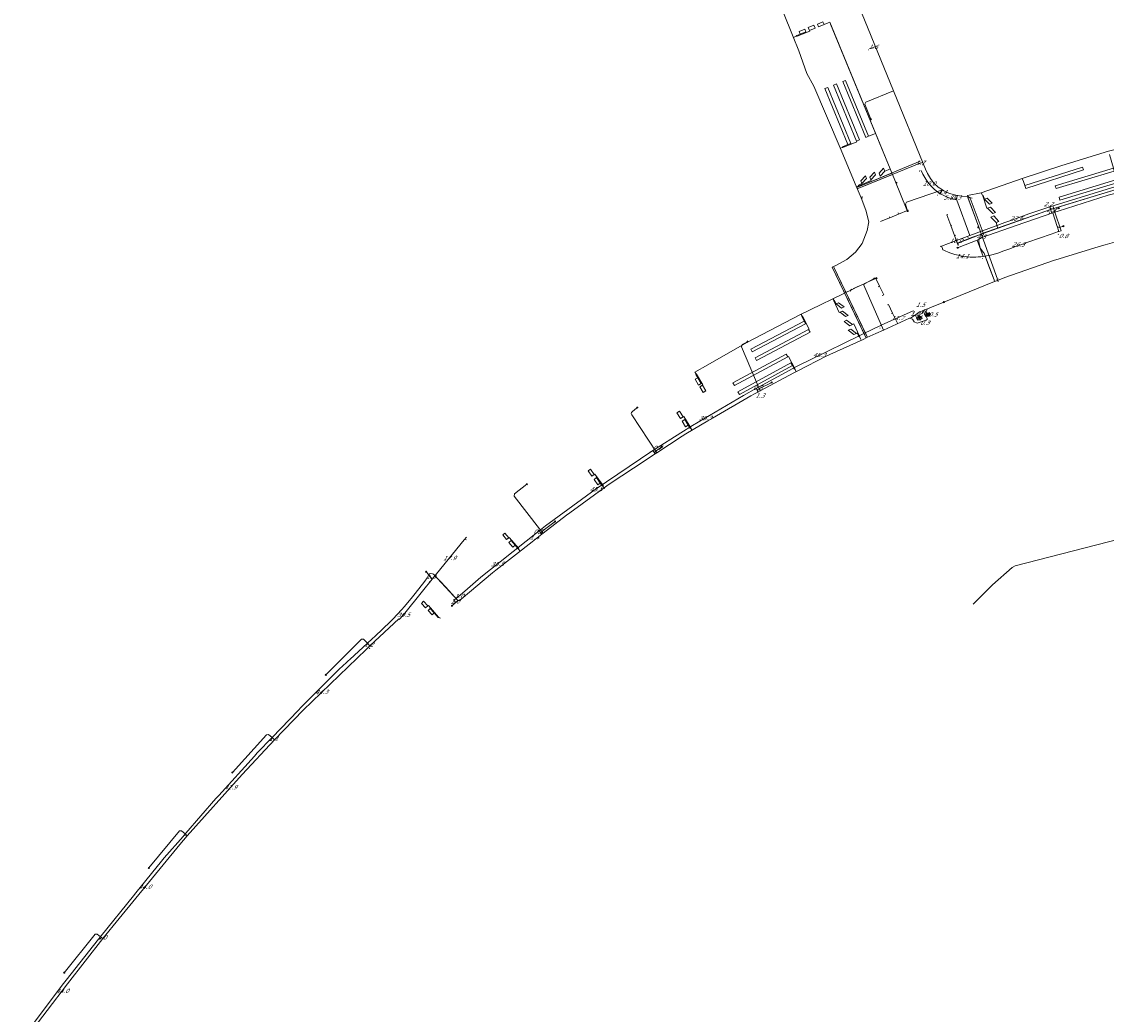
# Model space of a CAD drawing. Header units: metres. Extents: x 124576 to 133557, y 395865 to 402386.
# Tile 194 of 256: x 126782 to 127141, y 401860 to 402188. Entities that reach past the tile are written whole.
import ezdxf
from ezdxf.enums import TextEntityAlignment as Align

# ---------------------------------------------------------------- set-up
doc = ezdxf.new("R2010")
doc.units = ezdxf.units.M
doc.header["$MEASUREMENT"] = 0
for name, color, linetype, lineweight, true_color in [('LG_Laag_Spanning', 7, 'Continuous', 13, 0x960000), ('LG_Laag_Spanning_Enexis_Netbeheer_BV', 7, 'Continuous', 13, 0x960000), ('LG_Laag_Spanning_Gemeente_Tilburg_Ruimtelijke_Uitvoering', 7, 'Continuous', 13, 0x960000), ('LG_unet-4_Brabant_Water', 5, 'Continuous', 13, 0x0000ff)]:
    doc.layers.add(name, color=color, linetype=linetype, lineweight=lineweight, true_color=true_color)
for name, color, linetype, lineweight in [('LG_Laag_Spanning_P_Enexis_Netbeheer_BV', 7, 'Continuous', 0), ('MV_Laag_Spanning', 7, 'Continuous', 0), ('MV_Laag_Spanning_lijn', 7, 'Continuous', 0), ('MV_Laag_Spanning_pijl', 7, 'Continuous', 0)]:
    doc.layers.add(name, color=color, linetype=linetype, lineweight=lineweight)
doc.styles.add('Klic_Annotatie', font='verdanai.ttf', dxfattribs={"oblique": 20, "height": 1.4})

# ---------------------------------------------------------------- blocks, each defined once
blk = doc.blocks.new('Mof')
at = {"layer": 'LG_Laag_Spanning_P_Enexis_Netbeheer_BV'}
h = blk.add_hatch(color=256, dxfattribs=at)
edge = h.paths.add_edge_path()
edge.add_arc((0, 0), 2, 0, 360)
blk = doc.blocks.new('Streetlight')
at = {"layer": 'LG_Laag_Spanning_P_Enexis_Netbeheer_BV'}
for p, q in [((-1.8, 1.8), (-1.1, 1.1)), ((0, 2.5), (0, 1.5)), ((1.8, 1.8), (1.1, 1.1)), ((-1.1, -1.1), (-1.8, -1.8)), ((0, -1.5), (0, -2.5)), ((1.1, -1.1), (1.8, -1.8))]:
    blk.add_line(p, q, dxfattribs=at)
at = {"layer": 'LG_Laag_Spanning_P_Enexis_Netbeheer_BV', "flags": 128}
for points in [[(-2.5, 0), (-1.5, 0)], [(1.5, 0), (2.5, 0)]]:
    blk.add_lwpolyline(points, dxfattribs=at)
at = {"layer": 'LG_Laag_Spanning_P_Enexis_Netbeheer_BV'}
blk.add_circle((0, 0), 1.5, dxfattribs=at)
blk = doc.blocks.new('m_pijl')
at = {"layer": 'MV_Laag_Spanning_pijl'}
blk.add_hatch(color=7, dxfattribs=at).paths.add_polyline_path([(-1, -0.3), (-1, 0), (-1, 0.3), (0, 0)])
at = {"layer": 'MV_Laag_Spanning_pijl', "flags": 128}
blk.add_lwpolyline([(-1, 0), (-1, 0.3), (0, 0), (-1, -0.3), (-1, 0)], close=True, dxfattribs=at)
blk = doc.blocks.new('DeliveryPoint')
at = {"layer": 'LG_Laag_Spanning_P_Enexis_Netbeheer_BV', "flags": 128}
blk.add_lwpolyline([(-3.7, -2.5), (3.8, -2.5), (3.8, 2.5), (-3.7, 2.5), (-3.7, -2.5)], close=True, dxfattribs=at)
blk.add_lwpolyline([(-3.7, 2.5), (-3.7, 2.2), (0, 0), (3.8, 2.2)], dxfattribs=at)
blk = doc.blocks.new('Verdeelkast')
at = {"layer": 'LG_Laag_Spanning_P_Enexis_Netbeheer_BV'}
for p, q in [((-4, 0.8), (-4, 2.5)), ((-3, 0.8), (-3, 2.5)), ((-2, 0.8), (-2, 2.5)), ((-1, 0.8), (-1, 2.5)), ((0, 0.8), (0, 2.5)), ((1, 0.8), (1, 2.5)), ((2, 0.8), (2, 2.5)), ((3, 0.8), (3, 2.5)), ((4.1, 0.8), (4.1, 2.5)), ((0, -2.5), (0, -1.5))]:
    blk.add_line(p, q, dxfattribs=at)
at = {"layer": 'LG_Laag_Spanning_P_Enexis_Netbeheer_BV', "flags": 128}
for points in [[(-5, -5), (5, -5), (5, 5), (-5, 5), (-5, -5)], [(-4.5, -1.5), (4.5, -1.5), (4.5, 0.8), (-4.5, 0.8), (-4.5, -1.5)]]:
    blk.add_lwpolyline(points, close=True, dxfattribs=at)
blk = doc.blocks.new('Aansluitkast_1')
at = {"layer": 'LG_Laag_Spanning_P_Enexis_Netbeheer_BV'}
for p, q in [((-2.5, 2.5), (2.5, 2.5)), ((0, -2.5), (0, 2.5))]:
    blk.add_line(p, q, dxfattribs=at)
at = {"layer": 'LG_Laag_Spanning_P_Enexis_Netbeheer_BV', "flags": 128}
blk.add_lwpolyline([(-5, -5), (5, -5), (5, 5), (-5, 5), (-5, -5)], close=True, dxfattribs=at)

msp = doc.modelspace()

# ---------------------------------------------------------------- linework, layer by layer
at = {"layer": 'LG_Laag_Spanning', "flags": 128}
for points in [[(127078.39, 402089.57), (127078.39, 402089.57), (127078.39, 402089.57), (127079.86, 402090.2), (127079.86, 402090.2), (127079.86, 402090.2), (127079.86, 402090.21), (127079.86, 402090.21), (127079.86, 402090.21), (127079.87, 402090.21), (127079.87, 402090.21), (127079.87, 402090.21), (127079.87, 402090.21), (127079.87, 402090.21), (127079.87, 402090.21), (127079.87, 402090.22), (127079.55, 402090.95), (127079.55, 402090.95), (127079.55, 402090.95), (127079.55, 402090.95), (127079.55, 402090.95), (127079.54, 402090.95), (127079.54, 402090.96), (127079.54, 402090.96), (127079.54, 402090.96), (127079.54, 402090.96), (127079.54, 402090.96), (127079.54, 402090.96), (127079.54, 402090.96), (127078.07, 402090.32), (127078.06, 402090.32), (127078.06, 402090.32), (127078.06, 402090.32), (127078.06, 402090.32), (127078.06, 402090.32), (127078.06, 402090.32), (127078.06, 402090.31), (127078.06, 402090.31), (127078.06, 402090.31), (127078.06, 402090.31), (127078.06, 402090.31), (127078.06, 402090.31), (127078.38, 402089.57), (127078.38, 402089.57), (127078.38, 402089.57), (127078.38, 402089.57), (127078.38, 402089.57), (127078.38, 402089.57), (127078.38, 402089.57), (127078.38, 402089.57), (127078.39, 402089.57), (127078.39, 402089.57), (127078.39, 402089.57)], [(127081.11, 402090.74), (127081.11, 402090.74), (127081.11, 402090.74), (127081.24, 402090.8), (127082.58, 402091.38), (127082.58, 402091.38), (127082.58, 402091.38), (127082.58, 402091.38), (127082.58, 402091.38), (127082.58, 402091.38), (127082.59, 402091.38), (127082.59, 402091.38), (127082.59, 402091.38), (127082.59, 402091.39), (127082.59, 402091.39), (127082.59, 402091.39), (127082.59, 402091.39), (127082.27, 402092.12), (127082.27, 402092.13), (127082.27, 402092.13), (127082.27, 402092.13), (127082.27, 402092.13), (127082.26, 402092.13), (127082.26, 402092.13), (127082.26, 402092.13), (127082.26, 402092.13), (127082.26, 402092.13), (127082.26, 402092.13), (127082.26, 402092.13), (127082.26, 402092.13), (127081.52, 402091.81), (127080.79, 402091.5), (127080.78, 402091.49), (127080.78, 402091.49), (127080.78, 402091.49), (127080.78, 402091.49), (127080.78, 402091.49), (127080.78, 402091.49), (127080.78, 402091.49), (127080.78, 402091.49), (127080.78, 402091.49), (127080.78, 402091.48), (127080.78, 402091.48), (127080.78, 402091.48), (127081.1, 402090.75), (127081.1, 402090.75), (127081.1, 402090.75), (127081.1, 402090.74), (127081.1, 402090.74), (127081.1, 402090.74), (127081.1, 402090.74), (127081.1, 402090.74), (127081.11, 402090.74), (127081.11, 402090.74), (127081.11, 402090.74)]]:
    msp.add_lwpolyline(points, dxfattribs=at)
at = {"layer": 'LG_Laag_Spanning_Enexis_Netbeheer_BV'}
for p, q in [((127095.72, 402129.98), (127099.77, 402119.38)), ((127095.72, 402129.98), (127099.77, 402119.38)), ((127095.72, 402129.98), (127099.77, 402119.38)), ((127098.59, 402116.24), (127091.62, 402113.54)), ((127100.26, 402111.96), (127103.7, 402102.98)), ((127087.08, 402095.59), (127103.82, 402102.35)), ((127103.82, 402102.35), (127103.7, 402102.98)), ((127080.68, 402093), (127081.45, 402091.22)), ((126985.41, 402060.49), (126985.64, 402060.69)), ((126916.64, 402005.33), (126915.76, 402006.38)), ((126926.29, 401996.87), (126918.21, 402005.57)), ((126926.35, 401996.84), (126924.32, 401995.11))]:
    msp.add_line(p, q, dxfattribs=at)
at = {"layer": 'LG_Laag_Spanning_Enexis_Netbeheer_BV', "flags": 128}
for points in [[(127048.19, 402219.39), (127050.71, 402213.69), (127051.49, 402211.85), (127058.83, 402193.84), (127070.39, 402165.47), (127080.19, 402141.4), (127080.98, 402139.56), (127081.62, 402138.15), (127082.62, 402136.43), (127083.74, 402134.92), (127085.18, 402133.58), (127086.6, 402132.67), (127087.09, 402132.36), (127088.89, 402131.53), (127090.98, 402130.91), (127092.93, 402130.59), (127095.07, 402130.53), (127095.72, 402129.98)], [(127087.08, 402095.59), (127103.82, 402102.35), (127103.7, 402102.98), (127100.26, 402111.96), (127100.17, 402112.01), (127099.05, 402113.43), (127098.58, 402115.55), (127098.59, 402116.24), (127099.3, 402116.85), (127099.56, 402116.94), (127099.59, 402116.95), (127100.18, 402118.21), (127099.77, 402119.38), (127095.72, 402129.98), (127095.07, 402130.53), (127092.93, 402130.59), (127090.98, 402130.91), (127088.89, 402131.53), (127087.09, 402132.36), (127086.6, 402132.67), (127085.18, 402133.58), (127083.74, 402134.92), (127082.62, 402136.43), (127081.62, 402138.15), (127080.98, 402139.56), (127080.19, 402141.4), (127070.39, 402165.47), (127058.83, 402193.84)], [(127070.39, 402165.47), (127061.23, 402161.74), (127060.95, 402161.08), (127062.91, 402156.06)], [(127175.57, 402139.85), (127157.7, 402135.25), (127156.35, 402134.9), (127151.45, 402133.6), (127150.62, 402133.39), (127147, 402132.43), (127145.99, 402132.16), (127142.73, 402131.29), (127141.38, 402130.91), (127124.85, 402125.69), (127123.83, 402125.36), (127123.52, 402125.25), (127123.08, 402125.1), (127111.02, 402120.91), (127099.59, 402116.95)], [(127086.6, 402132.67), (127074.67, 402128.6), (127074.36, 402127.96), (127075.08, 402125.71)], [(127081.52, 402091.8), (127081.23, 402092.48), (127081.6, 402093.38), (127082.46, 402093.73), (127087.08, 402095.59), (127103.82, 402102.35), (127103.7, 402102.98), (127100.26, 402111.96), (127100.17, 402112.01), (127099.05, 402113.43), (127098.58, 402115.55), (127098.59, 402116.24), (127099.3, 402116.85), (127099.56, 402116.94), (127099.59, 402116.95), (127111.02, 402120.91), (127123.08, 402125.1), (127123.52, 402125.25), (127123.83, 402125.36), (127124.85, 402125.69), (127141.38, 402130.91)], [(127123.83, 402125.36), (127123.77, 402125.56), (127124.07, 402126.22), (127125.1, 402126.64)], [(127103.82, 402102.35), (127105.37, 402102.97), (127107.24, 402103.68), (127123.29, 402109.32), (127125.19, 402109.94), (127138.47, 402113.93), (127140.39, 402114.5), (127153.6, 402118.31), (127155.53, 402118.85), (127166.46, 402121.83), (127172.82, 402123.56), (127174.09, 402122.87), (127177.78, 402111.43), (127179.08, 402110.58), (127184.93, 402111.2), (127186.02, 402110.31), (127186.42, 402106.31), (127185.53, 402105.13)], [(127123.08, 402125.1), (127124.57, 402120.56), (127125.21, 402120.24), (127126.59, 402120.69)], [(127099.77, 402119.38), (127100.18, 402118.21), (127099.59, 402116.95)], [(127078.86, 402092.24), (127079.95, 402092.7), (127080.68, 402093), (127081.6, 402093.38), (127082.46, 402093.73), (127087.08, 402095.59), (127103.82, 402102.35), (127105.37, 402102.97), (127107.24, 402103.68), (127123.29, 402109.32), (127125.19, 402109.94), (127138.47, 402113.93), (127140.39, 402114.5), (127153.6, 402118.31)], [(127099.59, 402116.95), (127099.56, 402116.94), (127099.3, 402116.85), (127098.59, 402116.24), (127098.58, 402115.55), (127099.05, 402113.43), (127100.17, 402112.01), (127100.26, 402111.96)], [(127100.26, 402111.96), (127101.98, 402107.47), (127103.7, 402102.98)], [(127100.26, 402111.96), (127101.98, 402107.47), (127103.7, 402102.98)], [(127067.06, 402086.3), (127060.59, 402101.13), (127060.84, 402101.78), (127064.74, 402103.48)], [(127081.52, 402091.8), (127081.23, 402092.48), (127081.6, 402093.38), (127082.46, 402093.73), (127087.08, 402095.59), (127082.46, 402093.73), (127087.08, 402095.59)], [(127081.6, 402093.38), (127082.46, 402093.73), (127087.08, 402095.59)], [(127078.86, 402092.24), (127078.06, 402091.54), (127076.7, 402090.67), (127076.38, 402090.52), (127075.75, 402090.24), (127075.74, 402090.23), (127067.06, 402086.3), (127064.58, 402085.18), (127061.61, 402083.83), (127060.34, 402083.25), (127049.38, 402078.26), (127048.12, 402077.65), (127038.71, 402072.86), (127037.47, 402072.21), (127026.28, 402066.22), (127025.57, 402065.84), (127025.54, 402065.83), (127024.41, 402065.22), (127023.19, 402064.54), (127010.53, 402057.19), (127009.32, 402056.49), (127009, 402056.3)], [(127081.24, 402090.81), (127081.53, 402090.14), (127081.49, 402089.8), (127081.2, 402089.59), (127078.19, 402088.62), (127077.19, 402089.02), (127076.71, 402089.91), (127075.75, 402090.24), (127075.74, 402090.23), (127067.06, 402086.3), (127064.58, 402085.18), (127061.61, 402083.83), (127060.34, 402083.25), (127049.38, 402078.26), (127048.12, 402077.65), (127038.71, 402072.86), (127037.47, 402072.21), (127026.28, 402066.22), (127025.57, 402065.84), (127025.54, 402065.83), (127024.41, 402065.22), (127023.19, 402064.54), (127010.53, 402057.19), (127009.32, 402056.49), (127009, 402056.3)], [(127075.75, 402090.24), (127075.74, 402090.23), (127067.06, 402086.3), (127064.58, 402085.18), (127061.61, 402083.83), (127060.34, 402083.25), (127049.38, 402078.26), (127048.12, 402077.65), (127038.71, 402072.86), (127037.47, 402072.21), (127026.28, 402066.22), (127025.57, 402065.84), (127025.54, 402065.83), (127024.41, 402065.22), (127023.19, 402064.54), (127010.53, 402057.19), (127009.32, 402056.49), (127009, 402056.3)], [(127075.75, 402090.24), (127076.38, 402090.52), (127076.7, 402090.67), (127078.06, 402091.54), (127078.86, 402092.24)], [(127081.24, 402090.81), (127081.53, 402090.14), (127081.49, 402089.8), (127081.2, 402089.59), (127078.19, 402088.62), (127077.19, 402089.02), (127076.71, 402089.91), (127075.75, 402090.24)], [(127079.95, 402092.7), (127080.05, 402092.48), (127079.8, 402091.82), (127079.09, 402091.5), (127078.77, 402090.82), (127078.83, 402090.64)], [(127081.6, 402093.38), (127080.68, 402093), (127079.95, 402092.7), (127078.86, 402092.24)], [(127081.52, 402091.8), (127081.23, 402092.48), (127081.6, 402093.38)], [(127026.28, 402066.22), (127020.1, 402080.82), (127020.35, 402081.52), (127022.09, 402082.48)], [(127025.54, 402065.83), (127025.41, 402066.09), (127025.63, 402066.76), (127030.1, 402068.99)], [(126992.08, 402045.76), (126983.87, 402058.31), (126983.6, 402058.73), (126983.67, 402059.07), (126984.07, 402059.37), (126985.41, 402060.49)], [(127009, 402056.3), (127001.7, 402052), (127000.51, 402051.27), (126992.08, 402045.76), (126991.49, 402045.37), (126989.36, 402043.98), (126988.19, 402043.21), (126976.68, 402035.56), (126975.53, 402034.76), (126963.3, 402025.91), (126962.18, 402025.07), (126954.47, 402019.12), (126954.08, 402018.82), (126951.95, 402017.17), (126950.84, 402016.31), (126938.85, 402006.93), (126937.76, 402006.05), (126927.41, 401997.25), (126926.91, 401996.87), (126926.36, 401996.84), (126926.35, 401996.84), (126926.29, 401996.87), (126918.21, 402005.57), (126917.85, 402005.71), (126917.3, 402005.84), (126916.85, 402005.63), (126916.64, 402005.33), (126916.2, 402004.58), (126916.11, 402004.41), (126915.35, 402003.24), (126912.09, 401999.17), (126911.65, 401998.62), (126911.21, 401998.08), (126908.57, 401994.84), (126907.65, 401993.79), (126904.81, 401990.77), (126903.82, 401989.78), (126898.89, 401985.1), (126897.87, 401984.15), (126896.33, 401982.73), (126896.33, 401982.73), (126890.47, 401977.33), (126890.47, 401977.33), (126889.95, 401976.85)], [(127009, 402056.3), (127001.7, 402052), (127000.51, 402051.27), (126992.08, 402045.76), (126991.49, 402045.37), (126989.36, 402043.98), (126988.19, 402043.21), (126976.68, 402035.56), (126975.53, 402034.76), (126963.3, 402025.91), (126962.18, 402025.07), (126954.47, 402019.12), (126954.08, 402018.82), (126951.95, 402017.17), (126950.84, 402016.31), (126938.85, 402006.93), (126937.76, 402006.05), (126927.41, 401997.25), (126926.91, 401996.87), (126926.36, 401996.84), (126926.35, 401996.84), (126926.29, 401996.87), (126918.21, 402005.57), (126917.85, 402005.71), (126917.3, 402005.84), (126916.85, 402005.63), (126916.64, 402005.33), (126916.2, 402004.58), (126916.11, 402004.41), (126915.35, 402003.24), (126912.09, 401999.17), (126911.65, 401998.62)], [(127009, 402056.3), (127001.7, 402052), (127000.51, 402051.27), (126992.08, 402045.76), (126991.49, 402045.37), (126989.36, 402043.98), (126988.19, 402043.21), (126976.68, 402035.56), (126975.53, 402034.76), (126963.3, 402025.91), (126962.18, 402025.07), (126954.47, 402019.12), (126954.08, 402018.82), (126951.95, 402017.17), (126950.84, 402016.31), (126938.85, 402006.93), (126937.76, 402006.05), (126927.41, 401997.25), (126926.91, 401996.87), (126926.36, 401996.84), (126926.35, 401996.84), (126926.29, 401996.87)], [(126991.49, 402045.37), (126991.41, 402045.49), (126991.56, 402046.18), (126993.67, 402047.57)], [(126954.47, 402019.12), (126953.91, 402019.83), (126953.29, 402020.61), (126944.88, 402031.42), (126944.97, 402032.12), (126949.08, 402035.33)], [(126954.08, 402018.82), (126953.95, 402018.97), (126954.03, 402019.68), (126958.45, 402023.01)], [(126918.21, 402005.57), (126917.85, 402005.71), (126917.3, 402005.84), (126916.85, 402005.63), (126916.64, 402005.33), (126916.2, 402004.58), (126916.11, 402004.41), (126915.35, 402003.24), (126912.09, 401999.17), (126911.65, 401998.62)], [(126926.29, 401996.87), (126922.25, 402001.22), (126918.21, 402005.57)], [(126926.29, 401996.87), (126922.25, 402001.22), (126918.21, 402005.57)], [(126926.29, 401996.87), (126922.25, 402001.22), (126918.21, 402005.57)], [(126911.65, 401998.62), (126911.21, 401998.08), (126908.57, 401994.84), (126907.65, 401993.79), (126904.81, 401990.77), (126903.82, 401989.78), (126898.89, 401985.1), (126897.87, 401984.15), (126896.33, 401982.73), (126890.47, 401977.33), (126889.95, 401976.85), (126889.44, 401976.37), (126887.03, 401974.1), (126886.03, 401973.13), (126874.38, 401961.52), (126873.4, 401960.52), (126864.79, 401951.53), (126859.91, 401946.43), (126858.96, 401945.41), (126847.13, 401932.37), (126846.2, 401931.33), (126836.25, 401919.85), (126836.05, 401919.61), (126835.33, 401918.79), (126829.12, 401911.67), (126828.22, 401910.6), (126819.77, 401900.2), (126818.9, 401899.11), (126808.28, 401885.94), (126808.04, 401885.64), (126807.41, 401884.84), (126796.68, 401871.29), (126795.82, 401870.18), (126783.48, 401853.71)], [(126911.65, 401998.62), (126911.21, 401998.08), (126908.57, 401994.84), (126907.65, 401993.79), (126904.81, 401990.77), (126903.82, 401989.78), (126898.89, 401985.1), (126897.87, 401984.15), (126896.33, 401982.73), (126890.47, 401977.33), (126889.95, 401976.85)], [(126896.33, 401982.73), (126895.09, 401984.07), (126894.4, 401984.08), (126882.58, 401972.26)], [(126889.95, 401976.85), (126889.44, 401976.37), (126887.03, 401974.1), (126886.03, 401973.13), (126874.38, 401961.52), (126873.4, 401960.52), (126864.79, 401951.53), (126859.91, 401946.43), (126858.96, 401945.41), (126847.13, 401932.37), (126846.2, 401931.33), (126836.25, 401919.85), (126836.05, 401919.61), (126835.33, 401918.79), (126829.12, 401911.67), (126828.22, 401910.6), (126819.77, 401900.2), (126818.9, 401899.11), (126808.28, 401885.94), (126808.04, 401885.64), (126807.41, 401884.84), (126796.68, 401871.29), (126795.82, 401870.18), (126783.48, 401853.71)], [(126889.95, 401976.85), (126889.44, 401976.37), (126887.03, 401974.1), (126886.03, 401973.13), (126874.38, 401961.52), (126873.4, 401960.52), (126864.79, 401951.53), (126859.91, 401946.43), (126858.96, 401945.41), (126847.13, 401932.37), (126846.2, 401931.33), (126836.25, 401919.85), (126836.05, 401919.61), (126835.33, 401918.79), (126829.12, 401911.67), (126828.22, 401910.6), (126819.77, 401900.2), (126818.9, 401899.11), (126808.28, 401885.94), (126808.04, 401885.64), (126807.41, 401884.84), (126796.68, 401871.29), (126795.82, 401870.18), (126783.48, 401853.71)], [(126864.79, 401951.53), (126863.65, 401952.49), (126862.94, 401952.44), (126851.65, 401939.97)], [(126836.05, 401919.61), (126834.84, 401920.66), (126834.13, 401920.61), (126824.03, 401908.38)], [(126808.04, 401885.64), (126806.96, 401886.5), (126806.26, 401886.42), (126796.06, 401873.71)]]:
    msp.add_lwpolyline(points, dxfattribs=at)
at = {"layer": 'LG_Laag_Spanning_Gemeente_Tilburg_Ruimtelijke_Uitvoering'}
for p, q in [((127048.76, 402187.95), (127049.3, 402188.21)), ((127037.27, 402183.13), (127038.19, 402183.51)), ((127063.85, 402151.13), (127064.45, 402151.37)), ((127053.41, 402146.72), (127052.83, 402146.45)), ((127079.26, 402142.17), (127058.26, 402133.44)), ((127058.42, 402133.05), (127079.49, 402141.64)), ((127069.86, 402138.22), (127058.26, 402133.44)), ((127058.42, 402133.05), (127070.02, 402137.83)), ((127068.68, 402139.39), (127069.28, 402139.66)), ((127058.68, 402133.98), (127058.16, 402133.68)), ((127071.24, 402135.22), (127071.66, 402134.87)), ((127113.44, 402135.52), (127112.99, 402136.49)), ((127099.85, 402130.98), (127099.45, 402131.75)), ((127074.81, 402126.14), (127075.25, 402125.96)), ((127104.65, 402120.66), (127104.85, 402120.13)), ((127051.05, 402107.62), (127050.13, 402107.15)), ((127050.13, 402107.15), (127061.28, 402083.91)), ((127050.13, 402107.15), (127060.92, 402084.63)), ((127061.68, 402084.09), (127050.51, 402107.35)), ((127061.35, 402084.81), (127050.51, 402107.35)), ((127064.17, 402103.22), (127063.9, 402103.64)), ((127064.03, 402103.43), (127064.5, 402103.41)), ((127104.6, 402103.07), (127105.07, 402103.24)), ((127039.87, 402091.51), (127040.14, 402090.96)), ((127059.23, 402083.95), (127059.6, 402083.16)), ((127004.63, 402072.37), (127009, 402074.86)), ((127004.63, 402072.37), (127009, 402074.86)), ((127005.06, 402071.82), (127004.63, 402072.37)), ((127037.81, 402073.27), (127038.1, 402072.73)), ((126946.22, 402013.94), (126946.4, 402014.11)), ((126946.96, 402013.08), (126946.22, 402013.94)), ((126919.76, 401991.22), (126920.51, 401990.99)), ((126920.51, 401990.99), (126919.85, 401991.35))]:
    msp.add_line(p, q, dxfattribs=at)
at = {"layer": 'LG_Laag_Spanning_Gemeente_Tilburg_Ruimtelijke_Uitvoering', "flags": 128}
for points in [[(127051.05, 402107.62), (127054.92, 402109.66), (127057.79, 402112.08), (127060.04, 402114.99), (127061.74, 402119.23), (127062.27, 402122.16), (127061.19, 402126.04), (127059.65, 402130.09), (127058.06, 402133.9), (127052.77, 402146.6), (127044.06, 402167.02), (127041.75, 402171.23), (127039.06, 402178.72), (127037.2, 402183.3), (127030.37, 402200.47), (127021.72, 402225.21), (127013.54, 402239.33), (127009, 402245.59)], [(127038.51, 402183.52), (127042.67, 402185.25), (127042.58, 402185.48), (127044.44, 402186.25), (127044.06, 402187.18), (127042.19, 402186.42), (127042.58, 402185.48)], [(127048.76, 402187.95), (127047.44, 402187.42), (127047.06, 402188.34), (127045.22, 402187.58), (127045.6, 402186.64), (127047.44, 402187.42)], [(127074.81, 402126.14), (127070.81, 402135.9), (127049.3, 402188.21)], [(127074.81, 402126.14), (127070.81, 402135.9), (127049.56, 402187.58)], [(127038.51, 402183.52), (127038.19, 402183.51), (127038.41, 402183.75)], [(127038.41, 402183.75), (127039.53, 402184.22), (127039.15, 402185.14), (127041.06, 402185.92), (127041.44, 402184.99), (127039.53, 402184.22)], [(127053.56, 402146.97), (127055.32, 402147.69), (127047.72, 402166.19), (127048.63, 402166.58), (127056.26, 402148.06), (127055.32, 402147.69)], [(127053.67, 402146.69), (127058.3, 402148.6), (127058.18, 402148.82), (127059.12, 402149.21), (127051.49, 402167.75), (127050.55, 402167.36), (127058.18, 402148.82)], [(127063.85, 402151.13), (127062.13, 402150.42), (127054.54, 402168.9), (127053.61, 402168.52), (127061.2, 402150.04), (127062.13, 402150.42)], [(127151.54, 402147.1), (127151.1, 402147.98), (127141.55, 402145.46), (127126.12, 402140.8), (127112.99, 402136.49), (127099.45, 402131.75), (127094.92, 402130.8), (127094.98, 402130.25)], [(127053.56, 402146.97), (127053.41, 402146.72), (127053.67, 402146.69)], [(127141.84, 402144.41), (127143.16, 402139.84), (127123.9, 402134.09), (127124.21, 402133.14), (127143.43, 402138.88), (127143.16, 402139.84)], [(127058.81, 402134.21), (127059.95, 402134.77), (127059.6, 402135.69), (127061.08, 402137.36), (127061.44, 402136.47), (127059.95, 402134.77)], [(127058.9, 402133.99), (127063.05, 402135.77), (127062.95, 402136), (127064.45, 402137.66), (127064.07, 402138.57), (127062.57, 402136.92), (127062.95, 402136)], [(127068.68, 402139.39), (127067.5, 402138.9), (127067.11, 402139.86), (127065.62, 402138.24), (127066.01, 402137.27), (127067.5, 402138.9)], [(127098.51, 402117.77), (127122.39, 402126.21), (127146.6, 402133.63), (127171.11, 402140.01)], [(127099.41, 402118.12), (127123.02, 402126.43), (127146.96, 402133.74), (127171.18, 402140.04)], [(127113.44, 402135.52), (127113.9, 402134.15), (127132.95, 402140.26), (127133.25, 402139.3), (127114.22, 402133.2), (127113.9, 402134.15)], [(127058.81, 402134.21), (127058.68, 402133.98), (127058.9, 402133.99)], [(127145.01, 402133.77), (127144.62, 402135.13), (127125.48, 402129.3), (127125.18, 402130.29), (127144.32, 402136.1), (127144.62, 402135.13)], [(127059.84, 402129.59), (127059.93, 402129.71), (127059.98, 402130.46)], [(127094.98, 402130.25), (127095.67, 402130.17), (127096.38, 402129.96)], [(127094.98, 402130.25), (127098.62, 402120.34), (127104.82, 402103.16)], [(127095, 402130.15), (127098.62, 402120.34), (127098.62, 402120.32), (127098.63, 402120.31), (127098.63, 402120.29), (127098.63, 402120.28), (127098.63, 402120.26), (127098.63, 402120.25), (127098.62, 402120.23), (127098.62, 402120.22), (127098.61, 402120.2), (127098.6, 402120.19), (127098.6, 402120.18), (127098.59, 402120.17), (127098.58, 402120.16), (127098.57, 402120.14), (127098.55, 402120.14), (127098.54, 402120.13), (127098.53, 402120.12), (127098.51, 402120.12), (127098.5, 402120.11), (127098.48, 402120.11), (127098.47, 402120.11), (127098.45, 402120.11), (127098.44, 402120.11), (127098.42, 402120.11), (127098.41, 402120.11), (127098.39, 402120.12), (127098.38, 402120.12), (127098.37, 402120.13), (127098.35, 402120.14), (127098.34, 402120.15), (127098.33, 402120.16), (127098.32, 402120.17), (127098.31, 402120.18), (127098.3, 402120.19), (127098.3, 402120.21), (127098.29, 402120.22), (127098.28, 402120.24), (127098.28, 402120.25), (127098.28, 402120.27), (127098.28, 402120.28), (127098.28, 402120.3), (127098.28, 402120.31), (127098.29, 402120.33), (127098.29, 402120.34), (127098.3, 402120.36), (127098.3, 402120.37), (127098.31, 402120.38), (127098.32, 402120.39), (127098.33, 402120.4), (127098.34, 402120.42), (127098.35, 402120.42), (127098.37, 402120.43), (127098.38, 402120.44), (127098.4, 402120.45), (127098.41, 402120.45), (127098.42, 402120.45), (127098.44, 402120.45), (127098.45, 402120.46), (127098.47, 402120.45), (127098.49, 402120.45), (127098.5, 402120.45), (127098.51, 402120.44), (127098.53, 402120.44), (127098.54, 402120.43), (127098.55, 402120.42), (127098.57, 402120.41), (127098.58, 402120.4), (127098.59, 402120.39), (127098.6, 402120.38), (127098.61, 402120.37), (127098.61, 402120.35), (127098.62, 402120.34), (127104.84, 402103.16)], [(127099.9, 402130.74), (127099.85, 402130.98), (127100.06, 402130.8)], [(127099.9, 402130.74), (127101.3, 402126.62), (127101.54, 402126.7), (127103.25, 402124.91), (127104.19, 402125.24), (127102.48, 402127.03), (127101.54, 402126.7)], [(127100.06, 402130.8), (127100.48, 402129.65), (127101.42, 402129.97), (127103.07, 402128.35), (127102.16, 402128.03), (127100.48, 402129.65)], [(127069.43, 402123.59), (127066.36, 402122.34), (127066.06, 402122.22)], [(127072.09, 402124.67), (127069.15, 402123.47), (127069.02, 402123.8)], [(127075.25, 402125.96), (127072.09, 402124.67), (127071.89, 402125.16)], [(127089.32, 402120.89), (127088, 402124.41), (127088.41, 402124.56)], [(127104.65, 402120.66), (127104.33, 402121.9), (127105.27, 402122.27), (127103.56, 402124.07), (127102.63, 402123.7), (127104.33, 402121.9)], [(127090.56, 402117.56), (127089.32, 402120.89), (127089.7, 402121.06)], [(127091.75, 402115.17), (127091.76, 402114.32), (127090.56, 402117.56), (127090.97, 402117.73)], [(127091.75, 402115.17), (127094, 402116.05), (127096.25, 402116.92), (127098.51, 402117.77)], [(127091.87, 402115.14), (127094.37, 402116.11), (127096.87, 402117.07), (127099.38, 402118.02)], [(127050.83, 402107.49), (127050.82, 402107.48), (127050.83, 402107.48)], [(127009, 402074.86), (127021.84, 402082.17), (127039.36, 402091.39), (127057.17, 402100.02), (127057.19, 402100.04), (127058.45, 402100.63), (127059.71, 402101.21), (127060.97, 402101.78), (127060.97, 402101.77), (127061, 402101.78), (127062.06, 402102.28), (127063.09, 402102.84), (127064.1, 402103.44)], [(127009, 402074.86), (127021.84, 402082.16), (127039.36, 402091.38), (127057.17, 402100.02), (127058.43, 402100.61), (127059.7, 402101.19), (127060.97, 402101.77), (127062.02, 402102.28), (127063.04, 402102.83), (127064.03, 402103.43)], [(127064.5, 402103.41), (127065.75, 402100.84), (127065.3, 402100.64)], [(127104.82, 402103.17), (127104.83, 402103.15), (127105, 402102.3)], [(127056.55, 402099.75), (127056.49, 402099.82), (127056.08, 402099.17)], [(127065.75, 402100.84), (127067.16, 402097.93), (127066.69, 402097.72)], [(127050.61, 402096.24), (127050.3, 402096.73), (127050.61, 402096.24)], [(127050.62, 402096), (127050.61, 402096.24), (127050.84, 402096.1)], [(127050.62, 402096), (127052.47, 402092.09), (127052.7, 402092.2), (127054.54, 402090.79), (127055.38, 402091.19), (127053.52, 402092.59), (127052.7, 402092.2)], [(127050.84, 402096.1), (127051.41, 402094.99), (127052.24, 402095.37), (127054.1, 402093.98), (127053.24, 402093.6), (127051.41, 402094.99)], [(127070.06, 402091.96), (127068.69, 402094.79), (127068.39, 402094.66)], [(127040.08, 402090.8), (127040.85, 402089.27), (127023.17, 402080), (127023.63, 402079.14), (127041.28, 402088.41), (127040.85, 402089.27)], [(127040.29, 402090.91), (127042.5, 402086.58), (127042.33, 402086.49), (127042.78, 402085.6), (127025.07, 402076.3), (127024.59, 402077.18), (127042.33, 402086.49)], [(127040.08, 402090.8), (127040.14, 402090.96), (127040.29, 402090.91)], [(127069.73, 402091.81), (127070.06, 402091.96), (127071.46, 402089.08), (127071.69, 402088.58)], [(127059.2, 402084.26), (127057.22, 402088.36), (127056.78, 402088.15), (127054.9, 402089.56), (127054.07, 402089.18), (127055.92, 402087.75), (127056.78, 402088.15)], [(127058.97, 402084.15), (127058.4, 402085.34), (127058.14, 402085.22), (127056.27, 402086.63), (127055.45, 402086.24), (127057.3, 402084.82), (127058.14, 402085.22)], [(127059.2, 402084.26), (127059.23, 402083.95), (127058.97, 402084.15)], [(127037.76, 402073.57), (127035.63, 402077.63), (127035.41, 402077.52), (127034.94, 402078.4), (127017.27, 402068.86), (127017.8, 402067.94), (127035.41, 402077.52)], [(127037.54, 402073.46), (127036.95, 402074.6), (127019.4, 402065.01), (127018.9, 402065.87), (127036.48, 402075.49), (127036.95, 402074.6)], [(127037.76, 402073.57), (127037.81, 402073.27), (127037.54, 402073.46)], [(127005.02, 402071.64), (127005.66, 402070.57), (127004.8, 402070.06), (127005.93, 402068.14), (127006.78, 402068.65), (127005.66, 402070.57)], [(127005.02, 402071.64), (127005.06, 402071.82), (127005.24, 402071.77)], [(127005.24, 402071.77), (127007.36, 402068.18), (127007.15, 402068.06), (127006.29, 402067.55), (127007.41, 402065.67), (127008.27, 402066.18), (127007.15, 402068.06)], [(127003.33, 402053.97), (127000.98, 402057.77), (127000.76, 402057.64), (126999.59, 402059.5), (126998.72, 402058.97), (126999.89, 402057.12), (127000.76, 402057.64)], [(127003.12, 402053.84), (127002.49, 402054.83), (127001.63, 402054.3), (127000.47, 402056.17), (127001.34, 402056.71), (127002.49, 402054.83)], [(127003.33, 402053.97), (127003.39, 402053.74), (127003.12, 402053.84)], [(127003.39, 402053.74), (127003.8, 402053.18), (127003.39, 402053.74)], [(126974.29, 402034.85), (126971.62, 402038.66), (126971.41, 402038.52), (126970.16, 402040.29), (126969.34, 402039.71), (126970.59, 402037.94), (126971.41, 402038.52)], [(126974.09, 402034.71), (126973.39, 402035.7), (126972.61, 402035.14), (126971.34, 402036.94), (126972.13, 402037.5), (126973.39, 402035.7)], [(126974.09, 402034.71), (126974.32, 402034.58), (126974.29, 402034.85)], [(126974.32, 402034.58), (126974.8, 402033.81), (126974.32, 402034.58)], [(126946.4, 402014.11), (126943.28, 402017.75), (126943.12, 402017.62), (126942.35, 402017.01), (126941.1, 402018.56), (126941.84, 402019.18), (126943.12, 402017.62)], [(126946.22, 402013.94), (126945.25, 402015.14), (126944.46, 402014.49), (126943.14, 402016.07), (126943.93, 402016.7), (126945.25, 402015.14)], [(126919.85, 401991.35), (126916.51, 401995.24), (126916.35, 401995.09), (126915.57, 401994.4), (126914.23, 401995.92), (126914.95, 401996.62), (126916.35, 401995.09)], [(126919.76, 401991.22), (126918.44, 401992.73), (126917.71, 401992.08), (126916.41, 401993.55), (126917.13, 401994.22), (126918.44, 401992.73)]]:
    msp.add_lwpolyline(points, dxfattribs=at)
at = {"layer": 'LG_unet-4_Brabant_Water'}
msp.add_line((127096.76, 401995.68), (127098.73, 401997.64), dxfattribs=at)
at = {"layer": 'LG_unet-4_Brabant_Water', "flags": 128}
msp.add_lwpolyline([(127098.73, 401997.64), (127103.17, 402002), (127109.64, 402007.77), (127110.64, 402008.32), (127180.57, 402026.32), (127181.79, 402026.45), (127182.83, 402026.29), (127183.45, 402025.94), (127198.02, 402019.59)], dxfattribs=at)
at = {"layer": 'MV_Laag_Spanning_lijn'}
for p, q in [((127095.6, 402117.65), (127091.3, 402129.26)), ((127123.83, 402125.36), (127125.84, 402119.2)), ((127125.1, 402118.94), (127124.54, 402120.65)), ((127100.11, 402110.68), (127098.04, 402116.03)), ((127087.18, 402114.39), (127086.28, 402114.04)), ((127086.58, 402113.26), (127086.28, 402114.04)), ((126990.79, 402046.45), (126991.49, 402045.37)), ((126836.73, 401919.02), (126836.05, 401919.61))]:
    msp.add_line(p, q, dxfattribs=at)
at = {"layer": 'MV_Laag_Spanning_pijl'}
for p, q in [((127064.41, 402180.15), (127062.88, 402179.53)), ((127078.42, 402141.18), (127080.03, 402141.81)), ((127085.83, 402131.49), (127086.6, 402132.67)), ((127091.22, 402129.48), (127091.45, 402130.78)), ((127122.11, 402127.09), (127122.8, 402125)), ((127123.15, 402127.44), (127123.83, 402125.36)), ((127099.84, 402119.2), (127095.6, 402117.65)), ((127125.1, 402118.94), (127125.84, 402119.2)), ((127078.07, 402090.31), (127077.72, 402091.13)), ((127080.79, 402091.49), (127080.22, 402092.81)), ((127080.79, 402091.49), (127080.51, 402091.37)), ((127081.25, 402091.68), (127080.79, 402091.49)), ((127025.05, 402067.08), (127025.75, 402067.47)), ((127025.54, 402065.83), (127025.05, 402067.08)), ((126991.37, 402046.83), (126990.79, 402046.45)), ((126953.2, 402019.91), (126953.6, 402020.22)), ((126954.08, 402018.82), (126953.2, 402019.91)), ((126916.64, 402005.33), (126917.8, 402003.94)), ((126924.92, 401996.94), (126925.65, 401997.56)), ((126924.92, 401996.94), (126925.57, 401996.18)), ((126896.33, 401982.73), (126897.13, 401981.85)), ((126864.79, 401951.53), (126865.59, 401950.76)), ((126808.79, 401885.03), (126808.04, 401885.64))]:
    msp.add_line(p, q, dxfattribs=at)
at = {"layer": 'MV_Laag_Spanning_pijl', "flags": 128}
for points in [[(127170.21, 402140.69), (127144.63, 402134), (127143.91, 402133.8), (127122.11, 402127.09)], [(127085.83, 402131.49), (127084.73, 402132.21), (127083.58, 402133.15), (127082.85, 402133.9), (127081.76, 402135.24), (127081.06, 402136.24), (127080.09, 402137.93), (127079.56, 402139.1)], [(127091.22, 402129.48), (127090.84, 402129.54), (127089.07, 402129.96), (127087.46, 402130.59), (127086.18, 402131.26), (127085.83, 402131.49)], [(127122.11, 402127.09), (127119.16, 402126.11), (127115.15, 402124.76), (127112.56, 402123.84), (127109.17, 402122.61), (127107.25, 402121.91), (127104.08, 402120.74), (127099.84, 402119.2)], [(127100.11, 402110.68), (127101.16, 402110.84), (127102.09, 402111.02), (127102.97, 402111.22), (127104.15, 402111.55), (127105.27, 402111.91), (127106.53, 402112.39), (127107.18, 402112.67), (127108.52, 402113.14), (127111.08, 402114.03), (127112.49, 402114.53), (127114.87, 402115.36), (127122.55, 402118.05), (127125.03, 402118.92), (127125.1, 402118.94)], [(127095.6, 402117.65), (127088.56, 402114.92), (127086.28, 402114.04)], [(127086.6, 402113.19), (127086.65, 402113.09), (127086.76, 402112.92), (127086.77, 402112.9), (127086.88, 402112.82), (127087.54, 402112.5), (127088.43, 402112.11), (127089.34, 402111.76), (127090.01, 402111.54), (127090.7, 402111.32), (127091.75, 402111.05), (127092.62, 402110.86), (127093.05, 402110.78), (127094.18, 402110.61), (127094.98, 402110.54), (127095.74, 402110.48), (127096.9, 402110.45), (127097.61, 402110.46), (127098.38, 402110.5), (127099.29, 402110.58), (127099.99, 402110.66), (127100.11, 402110.68)], [(127066.36, 402087.92), (127076.88, 402092.67), (127077.03, 402092.73)], [(127025.75, 402067.47), (127025.75, 402067.47), (127038.29, 402074.22), (127064.48, 402087.07), (127066.19, 402087.85), (127066.36, 402087.92)], [(127025.05, 402067.08), (127020.77, 402064.65), (127003.95, 402054.73), (127000, 402052.31), (126991.37, 402046.83)], [(127025.05, 402067.08), (127020.77, 402064.65), (127003.95, 402054.73), (127000, 402052.31), (126991.37, 402046.83)], [(126953.6, 402020.22), (126955.29, 402021.52), (126971.69, 402033.53), (126986.66, 402043.72), (126990.77, 402046.44)], [(126925.65, 401997.56), (126928.53, 402000), (126933.89, 402004.55), (126940.21, 402009.69), (126953.19, 402019.91)], [(126917.8, 402003.94), (126928.38, 402016.98), (126929.13, 402017.82)], [(126917.8, 402003.94), (126914.61, 402000), (126908.23, 401992.15), (126906.84, 401990.62), (126906.69, 401990.74), (126897.13, 401981.85)], [(126897.13, 401981.85), (126895.88, 401980.7), (126875.08, 401960.53), (126865.59, 401950.76)], [(126865.59, 401950.76), (126854.85, 401939.32), (126836.73, 401919.02)], [(126836.73, 401919.02), (126834.25, 401916.15), (126814.17, 401891.7), (126808.79, 401885.03)], [(126808.79, 401885.03), (126797.15, 401870.07), (126790.36, 401861.21), (126783.6, 401852.33), (126781.96, 401850.16)]]:
    msp.add_lwpolyline(points, dxfattribs=at)

# ---------------------------------------------------------------- block references
at = {"layer": 'LG_Laag_Spanning_P_Enexis_Netbeheer_BV', "xscale": 0.1, "yscale": 0.1, "zscale": 0.1}
for name, p in [('Mof', (127070.39, 402165.47)), ('Mof', (127086.6, 402132.67)), ('Mof', (127123.08, 402125.1)), ('Mof', (127123.83, 402125.36)), ('Mof', (127098.59, 402116.24)), ('Aansluitkast_1', (127078.96, 402090.26)), ('Mof', (127078.86, 402092.24)), ('Mof', (127079.95, 402092.7)), ('Mof', (127080.68, 402093)), ('Verdeelkast', (127081.68, 402091.44)), ('Mof', (127067.06, 402086.3)), ('Mof', (127025.54, 402065.83)), ('Mof', (127026.28, 402066.22)), ('Mof', (126985.41, 402060.49)), ('Streetlight', (126985.64, 402060.69)), ('Mof', (126991.49, 402045.37)), ('Mof', (126992.08, 402045.76)), ('Mof', (126954.08, 402018.82)), ('Mof', (126954.47, 402019.12)), ('Mof', (126916.64, 402005.33)), ('Mof', (126926.35, 401996.84)), ('Mof', (126896.33, 401982.73)), ('Mof', (126864.79, 401951.53)), ('Mof', (126836.05, 401919.61)), ('Mof', (126808.04, 401885.64))]:
    msp.add_blockref(name, p, dxfattribs=at)
at = {"layer": 'LG_Laag_Spanning_P_Enexis_Netbeheer_BV'}
for name, p, xscale, yscale, zscale, rotation in [('Streetlight', (127062.91, 402156.06), 0.1, 0.1, 0.1, 68.99999999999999), ('Streetlight', (127125.1, 402126.64), 0.1, 0.1, 0.1, 338), ('Streetlight', (127075.08, 402125.71), 0.1, 0.1, 0.1, 71), ('Streetlight', (127126.59, 402120.69), 0.1, 0.1, 0.1, 342), ('Streetlight', (127091.62, 402113.54), 0.1, 0.1, 0.1, 159), ('Streetlight', (127064.74, 402103.48), 0.1, 0.1, 0.1, 336), ('Streetlight', (127087.08, 402095.59), 0.1, 0.1, 0.1, 338), ('DeliveryPoint', (127078.83, 402090.64), 0.1, 0.1, 0.1, 66.99999999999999), ('DeliveryPoint', (127081.45, 402091.22), 0.1, 0.1, 0.1, 66.99999999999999), ('Streetlight', (127022.09, 402082.48), 0.09999999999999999, 0.09999999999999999, 0.09999999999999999, 331), ('Streetlight', (127030.1, 402068.99), 0.1, 0.1, 0.1, 333), ('Streetlight', (126993.67, 402047.57), 0.1, 0.1, 0.1, 327), ('Streetlight', (126949.08, 402035.33), 0.1, 0.1, 0.1, 322.0000000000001), ('Streetlight', (126958.45, 402023.01), 0.1, 0.1, 0.1, 321), ('Streetlight', (126915.76, 402006.38), 0.1, 0.1, 0.1, 230), ('Mof', (126911.65, 401998.62), 0.1, 0.1, 0.1, 359), ('Streetlight', (126924.32, 401995.11), 0.1, 0.1, 0.1, 140), ('Mof', (126889.95, 401976.85), 0.1, 0.1, 0.1, 359), ('Streetlight', (126882.58, 401972.26), 0.1, 0.1, 0.1, 135), ('Streetlight', (126851.65, 401939.97), 0.1, 0.1, 0.1, 132), ('Streetlight', (126824.03, 401908.38), 0.1, 0.1, 0.1, 131), ('Streetlight', (126796.06, 401873.71), 0.1, 0.1, 0.1, 129)]:
    msp.add_blockref(name, p, dxfattribs=dict(at, xscale=xscale, yscale=yscale, zscale=zscale, rotation=rotation))
at = {"layer": 'MV_Laag_Spanning_pijl'}
for p, xscale, yscale, zscale, rotation in [((127062, 402179), 0.1, 0.1, 0.1, 203), ((127080, 402141), 0.1, 0.1, 0.1, 21), ((127079, 402139), 0.1, 0.1, 0.1, 114), ((127085, 402131), 0.1, 0.1, 0.1, 146), ((127086, 402132), 0.1, 0.1, 0.1, 56), ((127091, 402130), 0.09999999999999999, 0.09999999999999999, 0.09999999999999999, 80), ((127122, 402127), 0.1, 0.1, 0.1, 198), ((127122, 402125), 0.1, 0.1, 0.1, 289), ((127123, 402125), 0.1, 0.1, 0.1, 289), ((127099, 402119), 0.1, 0.1, 0.1, 201), ((127125, 402119), 0.1, 0.1, 0.1, 19), ((127095, 402117), 0.1, 0.1, 0.1, 201), ((127125, 402118), 0.1, 0.1, 0.1, 19), ((127086, 402114), 0.1, 0.1, 0.1, 202), ((127100, 402110), 0.09999999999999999, 0.09999999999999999, 0.09999999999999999, 6), ((127077, 402092), 0.1, 0.1, 0.1, 22), ((127077, 402091), 0.1, 0.1, 0.1, 113), ((127080, 402092), 0.1, 0.1, 0.1, 113), ((127080, 402091), 0.1, 0.1, 0.1, 204), ((127080, 402091), 0.1, 0.1, 0.1, 204), ((127066, 402087), 0.1, 0.1, 0.1, 24), ((127025, 402067), 0.09999999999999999, 0.09999999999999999, 0.09999999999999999, 29), ((127025, 402067), 0.1, 0.1, 0.1, 111), ((126990, 402046), 0.1, 0.1, 0.1, 33), ((126990, 402046), 0.1, 0.1, 0.1, 214), ((126991, 402046), 0.1, 0.1, 0.1, 213), ((126991, 402046), 0.1, 0.1, 0.1, 213), ((126953, 402020), 0.1, 0.1, 0.1, 37), ((126953, 402019), 0.1, 0.1, 0.1, 37.99999999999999), ((126953, 402019), 0.1, 0.1, 0.1, 128), ((126929, 402017), 0.09999999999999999, 0.09999999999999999, 0.09999999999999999, 47.99999999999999), ((126917, 402003), 0.1, 0.1, 0.1, 310), ((126925, 401997), 0.1, 0.1, 0.1, 39.99999999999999), ((126925, 401996), 0.1, 0.1, 0.1, 311), ((126897, 401981), 0.1, 0.1, 0.1, 313), ((126897, 401981), 0.1, 0.1, 0.1, 223), ((126865, 401950), 0.1, 0.1, 0.1, 317.0000000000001), ((126865, 401950), 0.1, 0.1, 0.1, 226), ((126836, 401919), 0.1, 0.1, 0.1, 229), ((126808, 401885), 0.1, 0.1, 0.1, 232), ((126808, 401885), 0.1, 0.1, 0.1, 141)]:
    msp.add_blockref('m_pijl', p, dxfattribs=dict(at, xscale=xscale, yscale=yscale, zscale=zscale, rotation=rotation))

# ---------------------------------------------------------------- texts
at = {"layer": 'MV_Laag_Spanning', "style": 'Klic_Annotatie', "oblique": 20}
for s, rotation, p in [('1.6', 359, (127063.57, 402180.02)), ('1.7', 359, (127079.15, 402141.68)), ('10.0', 359, (127082.12, 402134.81)), ('1.4', 359, (127086.38, 402131.97)), ('0.5', 359, (127083.39, 402091.53)), ('0.3', 359, (127080.67, 402088.73)), ('0.8', 1, (127025.4, 402067.27)), ('39.3', 1, (127008.05, 402057.22)), ('0.7', 1, (126992.15, 402047.34)), ('45.5', 1, (126971.92, 402033.69)), ('1.4', 1, (126951.51, 402017.78)), ('0.5', 1, (126952.75, 402019.72)), ('17.9', 1, (126923.45, 402010.9)), ('35.5', 1, (126939.27, 402008.92)), ('1.8', 1, (126917.22, 402004.64)), ('1.0', 1, (126925.25, 401996.56)), ('1.0', 1, (126926.57, 401998.34)), ('30.5', 1, (126908.19, 401992.1)), ('1.2', 1, (126896.73, 401982.29)), ('44.3', 1, (126881.09, 401966.58)), ('1.1', 1, (126865.19, 401951.14)), ('42.9', 1, (126850.96, 401935.07)), ('44.0', 1, (126822.63, 401902.14)), ('1.0', 1, (126808.42, 401885.33)), ('44.0', 1, (126795.3, 401867.66))]:
    msp.add_text(s, height=1.4, rotation=rotation, dxfattribs=at).set_placement(p, align=Align.MIDDLE_CENTER)
for s, p in [('5.8', (127088.43, 402130.21)), ('1.3', (127091.14, 402130.16)), ('2.2', (127121.6, 402128)), ('2.2', (127122.46, 402126.05)), ('23.6', (127110.94, 402123.25)), ('10.0', (127090.94, 402115.84)), ('4.5', (127099.28, 402117.16)), ('26.3', (127111.63, 402114.65)), ('0.8', (127126.5, 402117.45)), ('14.1', (127093.1, 402110.77)), ('1.5', (127079.22, 402094.69)), ('11.7', (127071.69, 402090.33)), ('1.2', (127077.48, 402091.81)), ('45.3', (127045.75, 402078.09)), ('1.3', (127026.1, 402064.64))]:
    msp.add_text(s, height=1.4, dxfattribs=at).set_placement(p, align=Align.MIDDLE_CENTER)

doc.saveas('drawing.dxf')
